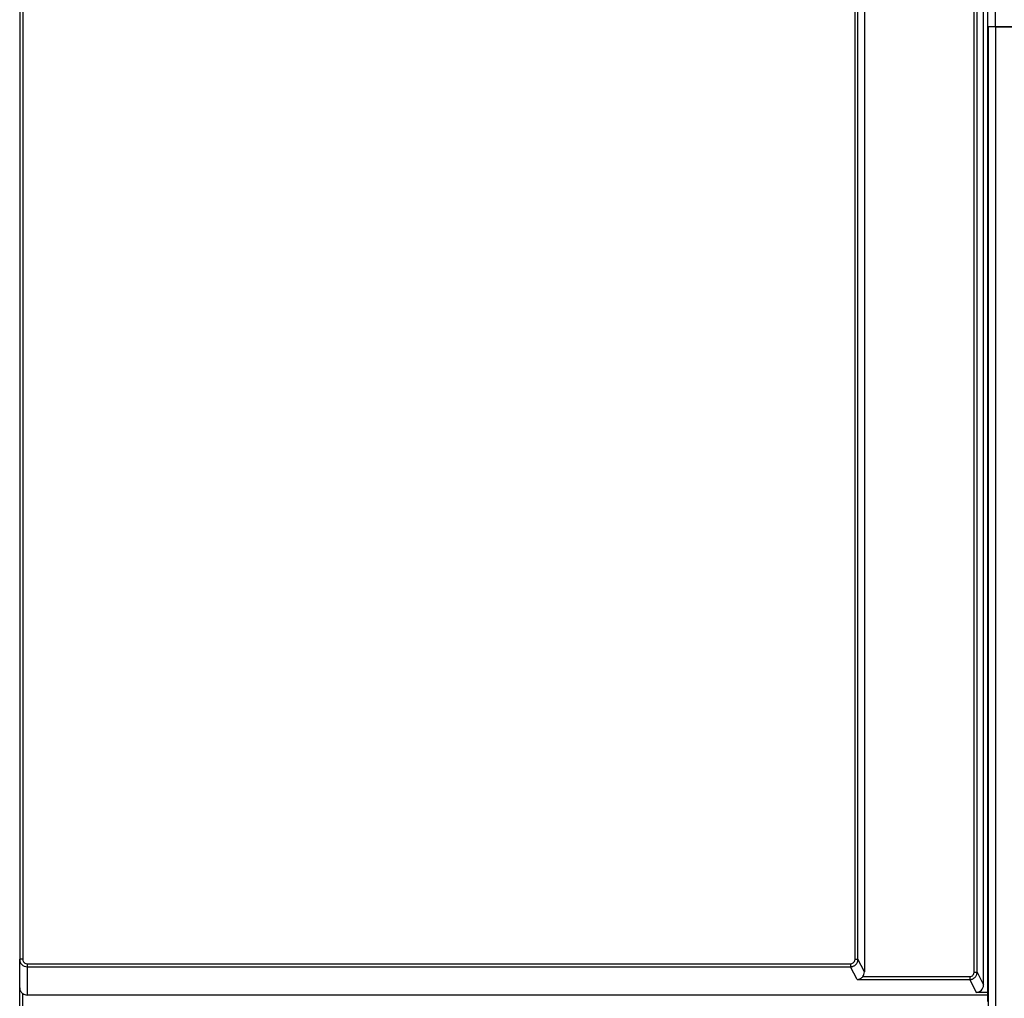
# Model space of a CAD drawing. Header units: inches. Extents: x -14 to 103, y 36 to 194.
# Tile 3 of 12: x -14 to 39, y 67 to 120. Entities that reach past the tile are written whole.
import ezdxf

# ---------------------------------------------------------------- set-up
doc = ezdxf.new("R2010")
doc.units = ezdxf.units.IN
doc.header["$MEASUREMENT"] = 0

# ---------------------------------------------------------------- blocks, each defined once
blk = doc.blocks.new('block 117')
at = {"color": 7, "lineweight": 25}
blk.add_open_spline([(-13.47, 69.248), (-13.47, 69.224), (-13.467, 69.201), (-13.459, 69.178), (-13.452, 69.154), (-13.441, 69.129), (-13.423, 69.105), (-13.387, 69.056), (-13.322, 69.008), (-13.23, 69.008)], degree=3, knots=[0, 0, 0, 0, 1, 1, 1, 2, 2, 2, 3, 3, 3, 3], dxfattribs=at)
blk = doc.blocks.new('block 118')
at = {"color": 7, "lineweight": 25}
blk.add_lwpolyline([(-13.23, 69.008), (-13.23, 68.848)], dxfattribs=at)
blk = doc.blocks.new('block 119')
at = {"color": 7, "lineweight": 25}
blk.add_open_spline([(-13.63, 69.248), (-13.63, 69.144), (-13.587, 69.04), (-13.513, 68.966), (-13.439, 68.891), (-13.335, 68.848), (-13.23, 68.848)], degree=3, knots=[0, 0, 0, 0, 1, 1, 1, 2, 2, 2, 2], dxfattribs=at)
blk = doc.blocks.new('block 120')
at = {"color": 7, "lineweight": 25}
blk.add_lwpolyline([(-13.47, 69.248), (-13.63, 69.248)], dxfattribs=at)
blk = doc.blocks.new('block 121')
at = {"color": 7, "lineweight": 25}
blk.add_lwpolyline([(30.99, 69.008), (30.99, 68.848)], dxfattribs=at)
blk = doc.blocks.new('block 122')
at = {"color": 7, "lineweight": 25}
blk.add_open_spline([(30.99, 69.008), (31.038, 69.008), (31.084, 69.019), (31.132, 69.055), (31.156, 69.072), (31.179, 69.096), (31.198, 69.129), (31.216, 69.161), (31.229, 69.201), (31.229, 69.248)], degree=3, knots=[0, 0, 0, 0, 1, 1, 1, 2, 2, 2, 3, 3, 3, 3], dxfattribs=at)
blk = doc.blocks.new('block 123')
at = {"color": 7, "lineweight": 25}
blk.add_lwpolyline([(31.229, 69.248), (31.389, 69.248)], dxfattribs=at)
blk = doc.blocks.new('block 124')
at = {"color": 7, "lineweight": 25}
blk.add_open_spline([(30.99, 68.848), (31.009, 68.849), (31.028, 68.85), (31.047, 68.852), (31.067, 68.855), (31.086, 68.86), (31.105, 68.865), (31.124, 68.871), (31.143, 68.878), (31.161, 68.887), (31.179, 68.896), (31.197, 68.906), (31.214, 68.917), (31.231, 68.929), (31.247, 68.942), (31.263, 68.956), (31.278, 68.97), (31.292, 68.986), (31.305, 69.003), (31.318, 69.02), (31.33, 69.038), (31.34, 69.057), (31.351, 69.076), (31.359, 69.096), (31.367, 69.116), (31.374, 69.137), (31.38, 69.159), (31.383, 69.181), (31.387, 69.203), (31.388, 69.225), (31.389, 69.248)], degree=3, knots=[0, 0, 0, 0, 1, 1, 1, 2, 2, 2, 3, 3, 3, 4, 4, 4, 5, 5, 5, 6, 6, 6, 7, 7, 7, 8, 8, 8, 9, 9, 9, 10, 10, 10, 10], dxfattribs=at)
blk = doc.blocks.new('block 129')
at = {"color": 7, "lineweight": 25}
blk.add_lwpolyline([(31.229, 69.248), (31.229, 193.326)], dxfattribs=at)
blk = doc.blocks.new('block 130')
at = {"color": 7, "lineweight": 25}
blk.add_lwpolyline([(31.389, 69.248), (31.389, 193.326)], dxfattribs=at)
blk = doc.blocks.new('block 131')
at = {"color": 7, "lineweight": 25}
blk.add_lwpolyline([(-13.47, 182.926), (-13.47, 69.248)], dxfattribs=at)
blk = doc.blocks.new('block 132')
at = {"color": 7, "lineweight": 25}
blk.add_lwpolyline([(-13.63, 182.926), (-13.63, 69.248)], dxfattribs=at)
blk = doc.blocks.new('block 137')
at = {"color": 7, "lineweight": 25}
blk.add_lwpolyline([(-13.23, 69.008), (30.99, 69.008)], dxfattribs=at)
blk = doc.blocks.new('block 138')
at = {"color": 7, "lineweight": 25}
blk.add_lwpolyline([(-13.23, 68.848), (30.99, 68.848)], dxfattribs=at)
blk = doc.blocks.new('block 162')
at = {"color": 7, "lineweight": 25}
blk.add_lwpolyline([(38.37, 119.247), (38.374, 119.247)], dxfattribs=at)
blk = doc.blocks.new('block 163')
at = {"color": 7, "lineweight": 25}
blk.add_lwpolyline([(38.37, 119.247), (38.37, 119.322)], dxfattribs=at)
blk = doc.blocks.new('block 164')
at = {"color": 7, "lineweight": 25}
blk.add_open_spline([(38.77, 119.326), (38.549, 119.326), (38.37, 119.324), (38.37, 119.322)], degree=3, dxfattribs=at)
blk = doc.blocks.new('block 165')
at = {"color": 7, "lineweight": 25}
blk.add_lwpolyline([(38.77, 119.326), (101.97, 119.326)], dxfattribs=at)
blk = doc.blocks.new('block 172')
at = {"color": 7, "lineweight": 25}
blk.add_lwpolyline([(38.37, 119.322), (38.37, 193.326)], dxfattribs=at)
blk = doc.blocks.new('block 174')
at = {"color": 7, "lineweight": 25}
blk.add_lwpolyline([(38.77, 119.326), (38.77, 193.326)], dxfattribs=at)
blk = doc.blocks.new('block 209')
at = {"color": 7, "lineweight": 25}
blk.add_open_spline([(31.642, 68.314), (31.699, 68.385), (31.73, 68.474), (31.73, 68.565)], degree=3, dxfattribs=at)
blk = doc.blocks.new('block 210')
at = {"color": 7, "lineweight": 25}
blk.add_open_spline([(31.336, 68.154), (31.353, 68.156), (31.371, 68.157), (31.388, 68.161), (31.403, 68.163), (31.418, 68.167), (31.433, 68.171), (31.445, 68.175), (31.457, 68.179), (31.469, 68.184), (31.479, 68.188), (31.488, 68.193), (31.498, 68.197), (31.518, 68.207), (31.537, 68.219), (31.556, 68.233), (31.573, 68.245), (31.589, 68.258), (31.604, 68.272), (31.617, 68.286), (31.63, 68.3), (31.642, 68.314)], degree=3, knots=[0, 0, 0, 0, 1, 1, 1, 2, 2, 2, 3, 3, 3, 4, 4, 4, 5, 5, 5, 6, 6, 6, 7, 7, 7, 7], dxfattribs=at)
blk = doc.blocks.new('block 211')
at = {"color": 7, "lineweight": 25}
blk.add_lwpolyline([(31.336, 68.154), (30.99, 68.848)], dxfattribs=at)
blk = doc.blocks.new('block 212')
at = {"color": 7, "lineweight": 25}
blk.add_lwpolyline([(31.73, 68.565), (31.389, 69.248)], dxfattribs=at)
blk = doc.blocks.new('block 213')
at = {"color": 7, "lineweight": 25}
blk.add_open_spline([(-13.47, 67.406), (-13.401, 67.354), (-13.316, 67.326), (-13.23, 67.326)], degree=3, dxfattribs=at)
blk = doc.blocks.new('block 214')
at = {"color": 7, "lineweight": 25}
blk.add_open_spline([(-13.63, 67.715), (-13.629, 67.699), (-13.629, 67.683), (-13.627, 67.666), (-13.625, 67.655), (-13.623, 67.644), (-13.62, 67.632), (-13.617, 67.618), (-13.613, 67.603), (-13.607, 67.588), (-13.603, 67.576), (-13.597, 67.563), (-13.591, 67.551), (-13.581, 67.53), (-13.569, 67.511), (-13.555, 67.491), (-13.543, 67.475), (-13.529, 67.458), (-13.514, 67.444), (-13.5, 67.431), (-13.485, 67.418), (-13.47, 67.406)], degree=3, knots=[0, 0, 0, 0, 1, 1, 1, 2, 2, 2, 3, 3, 3, 4, 4, 4, 5, 5, 5, 6, 6, 6, 7, 7, 7, 7], dxfattribs=at)
blk = doc.blocks.new('block 215')
at = {"color": 7, "lineweight": 25}
blk.add_lwpolyline([(-13.63, 67.715), (-13.63, 69.248)], dxfattribs=at)
blk = doc.blocks.new('block 216')
at = {"color": 7, "lineweight": 25}
blk.add_lwpolyline([(-13.23, 68.848), (-13.23, 67.326)], dxfattribs=at)
blk = doc.blocks.new('block 221')
at = {"color": 7, "lineweight": 25}
blk.add_lwpolyline([(38.37, 67.326), (-13.23, 67.326)], dxfattribs=at)
blk = doc.blocks.new('block 222')
at = {"color": 7, "lineweight": 25}
blk.add_lwpolyline([(31.336, 68.154), (37.387, 68.154)], dxfattribs=at)
blk = doc.blocks.new('block 223')
at = {"color": 7, "lineweight": 25}
blk.add_lwpolyline([(37.387, 68.154), (37.731, 67.466)], dxfattribs=at)
blk = doc.blocks.new('block 224')
at = {"color": 7, "lineweight": 25}
blk.add_lwpolyline([(38.37, 67.466), (37.731, 67.466)], dxfattribs=at)
blk = doc.blocks.new('block 225')
at = {"color": 7, "lineweight": 25}
blk.add_lwpolyline([(31.73, 193.326), (31.73, 68.565)], dxfattribs=at)
blk = doc.blocks.new('block 510')
at = {"color": 7, "lineweight": 25}
blk.add_lwpolyline([(38.37, 66.976), (38.37, 119.247)], dxfattribs=at)
blk = doc.blocks.new('block 511')
at = {"color": 7, "lineweight": 25}
blk.add_lwpolyline([(31.642, 68.314), (37.387, 68.314)], dxfattribs=at)
blk = doc.blocks.new('block 512')
at = {"color": 7, "lineweight": 25}
blk.add_lwpolyline([(37.387, 68.314), (37.387, 68.154)], dxfattribs=at)
blk = doc.blocks.new('block 517')
at = {"color": 7, "lineweight": 25}
blk.add_open_spline([(37.387, 68.314), (37.411, 68.314), (37.434, 68.317), (37.457, 68.325), (37.48, 68.332), (37.505, 68.343), (37.53, 68.361), (37.578, 68.398), (37.626, 68.462), (37.626, 68.554)], degree=3, knots=[0, 0, 0, 0, 1, 1, 1, 2, 2, 2, 3, 3, 3, 3], dxfattribs=at)
blk = doc.blocks.new('block 518')
at = {"color": 7, "lineweight": 25}
blk.add_lwpolyline([(37.626, 68.554), (37.786, 68.554)], dxfattribs=at)
blk = doc.blocks.new('block 519')
at = {"color": 7, "lineweight": 25}
blk.add_open_spline([(37.387, 68.154), (37.406, 68.155), (37.425, 68.156), (37.445, 68.159), (37.464, 68.161), (37.483, 68.166), (37.502, 68.172), (37.521, 68.177), (37.54, 68.185), (37.558, 68.193), (37.577, 68.202), (37.594, 68.212), (37.611, 68.224), (37.628, 68.235), (37.645, 68.248), (37.66, 68.262), (37.675, 68.277), (37.689, 68.292), (37.702, 68.309), (37.716, 68.326), (37.727, 68.344), (37.738, 68.363), (37.748, 68.382), (37.757, 68.402), (37.764, 68.423), (37.771, 68.444), (37.777, 68.465), (37.78, 68.487), (37.784, 68.509), (37.785, 68.532), (37.786, 68.554)], degree=3, knots=[0, 0, 0, 0, 1, 1, 1, 2, 2, 2, 3, 3, 3, 4, 4, 4, 5, 5, 5, 6, 6, 6, 7, 7, 7, 8, 8, 8, 9, 9, 9, 10, 10, 10, 10], dxfattribs=at)
blk = doc.blocks.new('block 522')
at = {"color": 7, "lineweight": 25}
blk.add_lwpolyline([(37.626, 68.554), (37.626, 193.326)], dxfattribs=at)
blk = doc.blocks.new('block 523')
at = {"color": 7, "lineweight": 25}
blk.add_lwpolyline([(37.786, 68.554), (37.786, 182.215)], dxfattribs=at)
blk = doc.blocks.new('block 525')
at = {"color": 7, "lineweight": 25}
blk.add_lwpolyline([(37.786, 68.554), (38.13, 67.866)], dxfattribs=at)
blk = doc.blocks.new('block 526')
at = {"color": 7, "lineweight": 25}
blk.add_open_spline([(37.731, 67.466), (37.952, 67.466), (38.13, 67.644), (38.13, 67.866)], degree=3, dxfattribs=at)
blk = doc.blocks.new('block 530')
at = {"color": 7, "lineweight": 25}
blk.add_lwpolyline([(38.13, 67.866), (38.13, 181.817)], dxfattribs=at)
blk = doc.blocks.new('block 598')
at = {"color": 7, "lineweight": 25}
blk.add_lwpolyline([(-13.47, 47.726), (-13.47, 67.406)], dxfattribs=at)
blk = doc.blocks.new('block 602')
at = {"color": 7, "lineweight": 25}
blk.add_lwpolyline([(-13.63, 47.726), (-13.63, 67.715)], dxfattribs=at)
blk = doc.blocks.new('block 1195')
at = {"color": 7, "lineweight": 25}
blk.add_lwpolyline([(38.774, 119.326), (38.774, 64.926)], dxfattribs=at)
blk = doc.blocks.new('block 1196')
at = {"color": 7, "lineweight": 25}
blk.add_lwpolyline([(101.97, 119.326), (38.774, 119.326)], dxfattribs=at)
blk = doc.blocks.new('block 1198')
at = {"color": 7, "lineweight": 25}
blk.add_lwpolyline([(38.374, 119.319), (38.374, 64.933)], dxfattribs=at)
blk = doc.blocks.new('block 1199')
at = {"color": 7, "lineweight": 25}
blk.add_open_spline([(38.774, 119.326), (38.553, 119.326), (38.374, 119.323), (38.374, 119.319)], degree=3, dxfattribs=at)

msp = doc.modelspace()

# ---------------------------------------------------------------- block references
for name in ['block 129', 'block 130', 'block 225', 'block 522', 'block 172', 'block 174', 'block 132', 'block 131', 'block 523', 'block 530', 'block 164', 'block 163', 'block 162', 'block 510', 'block 1199', 'block 1198', 'block 165', 'block 1195', 'block 1196', 'block 119', 'block 120', 'block 215', 'block 117', 'block 118', 'block 137', 'block 138', 'block 216', 'block 122', 'block 124', 'block 121', 'block 211', 'block 123', 'block 212', 'block 210', 'block 209', 'block 511', 'block 517', 'block 519', 'block 512', 'block 518', 'block 525', 'block 214', 'block 602', 'block 222', 'block 223', 'block 526', 'block 213', 'block 598', 'block 221', 'block 224']:
    msp.add_blockref(name, (0, 0))

doc.saveas('drawing.dxf')
